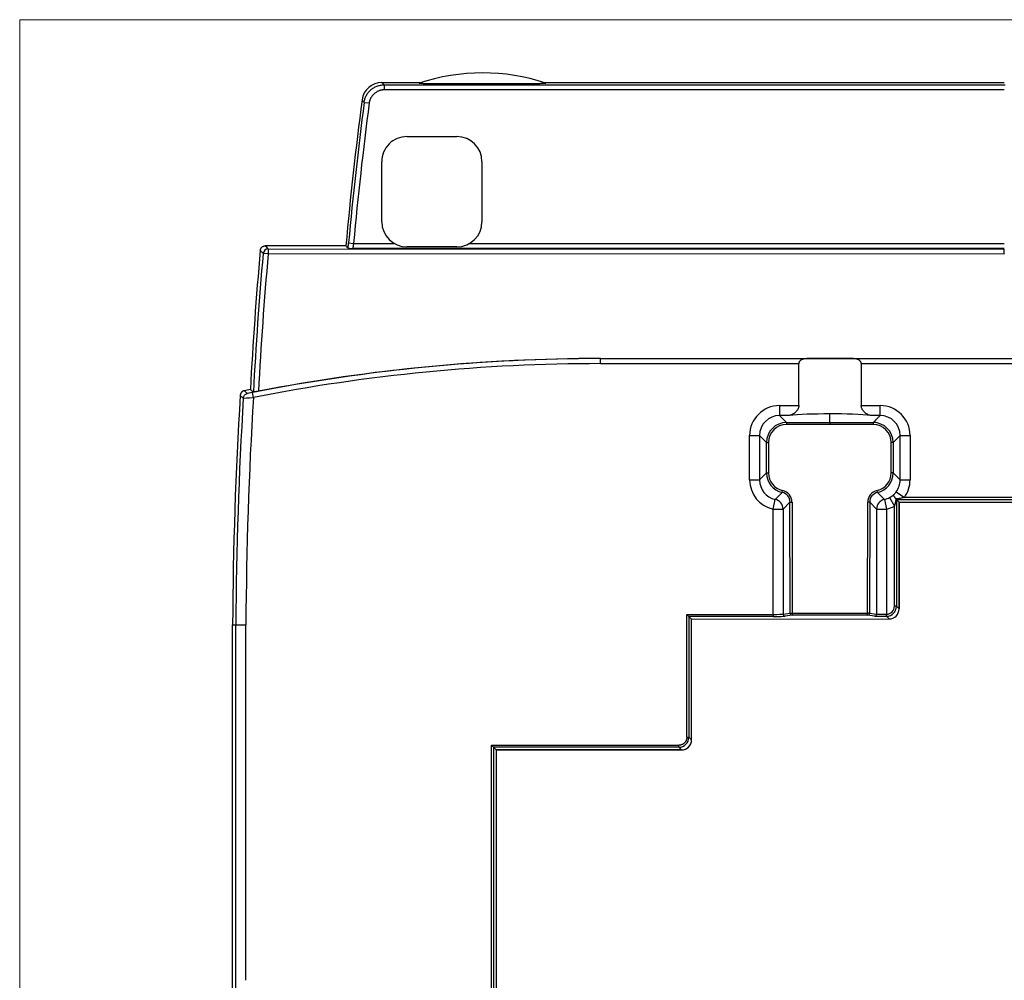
# Model space of a CAD drawing. Header units: millimetres. Extents: x 20 to 821, y 20 to 574.
# Tile 13 of 15: x 624 to 723, y 292 to 388. Entities that reach past the tile are written whole.
import ezdxf

# ---------------------------------------------------------------- set-up
doc = ezdxf.new("R2010")
doc.units = ezdxf.units.MM
doc.layers.add('1', color=7, linetype='Continuous', true_color=0xffffff)

msp = doc.modelspace()

# ---------------------------------------------------------------- linework, layer by layer
at = {"layer": '1', "color": 8, "linetype": 'Continuous', "lineweight": 18}
for p in [(624.5, 206.333), (821, 387.667)]:
    msp.add_line(p, (624.5, 387.667), dxfattribs=at)
at = {"layer": '1', "color": 18, "linetype": 'Continuous', "lineweight": 25}
for p, q in [((660.74, 381.291), (660.855, 381.161)), ((660.855, 381.4), (664.56, 381.401)), ((676.78, 381.403), (722.75, 381.411)), ((660.855, 381.161), (722.85, 381.171)), ((705.317, 380.668), (660.856, 380.661)), ((658.873, 379.419), (659.369, 379.354)), ((663.129, 375.997), (668.129, 375.997)), ((660.63, 367.496), (660.629, 373.496)), ((670.629, 373.498), (670.63, 367.498)), ((657.049, 365.1), (649.006, 365.102)), ((649.293, 364.787), (722.75, 364.774)), ((649.293, 364.787), (649.293, 364.287)), ((657.316, 365.387), (657.814, 365.341)), ((705.317, 364.836), (657.74, 364.844)), ((657.814, 365.341), (661.865, 365.34)), ((668.13, 364.997), (663.13, 364.997)), ((669.391, 365.339), (722.75, 365.33)), ((649.293, 364.287), (648.795, 364.332)), ((722.75, 364.275), (649.293, 364.287)), ((682.45, 353.852), (763.05, 353.852)), ((682.45, 353.843), (682.45, 353.852)), ((682.45, 353.843), (695.116, 353.843)), ((682.45, 353.344), (682.45, 353.843)), ((695.116, 353.843), (703.097, 353.843)), ((707.62, 353.843), (715.877, 353.843)), ((682.45, 353.344), (695.116, 353.344)), ((695.116, 353.344), (702.242, 353.344)), ((702.242, 349.159), (702.242, 353.344)), ((708.474, 353.344), (715.877, 353.344)), ((708.474, 353.344), (708.474, 349.159)), ((715.877, 353.344), (729.623, 353.344)), ((647.819, 349.969), (647.722, 350.459)), ((700.321, 349.159), (702.242, 349.159)), ((700.321, 349.159), (700.321, 348.163)), ((708.474, 349.159), (710.36, 349.159)), ((710.36, 348.163), (710.36, 349.159)), ((701.239, 348.163), (700.321, 348.163)), ((700.321, 348.163), (701.013, 347.472)), ((705.341, 347.472), (705.341, 348.33)), ((710.36, 348.163), (709.477, 348.163)), ((701.013, 347.472), (701.013, 347.272)), ((701.013, 347.472), (705.341, 347.472)), ((705.341, 347.273), (701.013, 347.272)), ((705.341, 347.472), (709.668, 347.472)), ((709.668, 347.272), (705.341, 347.273)), ((709.668, 347.472), (709.668, 347.272)), ((697.334, 341.742), (697.333, 346.17)), ((697.333, 346.17), (698.329, 346.17)), ((698.329, 346.17), (698.33, 341.742)), ((699.021, 345.479), (698.329, 346.17)), ((711.66, 345.479), (712.352, 346.17)), ((712.351, 341.742), (712.352, 346.17)), ((712.352, 346.17), (713.348, 346.17)), ((713.348, 346.17), (713.347, 341.742)), ((699.022, 342.434), (699.021, 345.479)), ((699.021, 345.479), (699.22, 345.479)), ((699.22, 345.479), (699.221, 342.434)), ((711.46, 342.434), (711.461, 345.479)), ((711.66, 345.479), (711.461, 345.479)), ((711.66, 345.479), (711.66, 342.434)), ((698.33, 341.742), (699.022, 342.434)), ((699.022, 342.434), (699.221, 342.434)), ((711.66, 342.434), (711.46, 342.434)), ((712.351, 341.742), (711.66, 342.434)), ((697.334, 341.742), (698.33, 341.742)), ((712.351, 341.742), (713.347, 341.742)), ((699.891, 339.795), (700.584, 340.489)), ((700.584, 340.489), (700.627, 340.683)), ((710.097, 340.489), (710.054, 340.683)), ((710.097, 340.489), (710.79, 339.795)), ((711.307, 339.985), (711.777, 339.11)), ((711.973, 340.565), (712.775, 339.981)), ((714.158, 339.981), (712.775, 339.981)), ((699.678, 338.824), (699.891, 339.795)), ((701.365, 339.516), (700.674, 338.824)), ((701.367, 328.45), (701.365, 339.516)), ((701.365, 339.516), (701.565, 339.516)), ((701.565, 339.516), (701.567, 328.45)), ((709.115, 328.457), (709.116, 339.516)), ((709.316, 339.516), (709.116, 339.516)), ((709.316, 339.516), (709.314, 328.457)), ((710.007, 338.824), (709.316, 339.516)), ((710.79, 339.795), (711.003, 338.824)), ((711.779, 329.133), (711.777, 339.11)), ((711.935, 339.823), (711.977, 339.782)), ((711.977, 339.782), (712.247, 339.512)), ((711.977, 339.782), (711.979, 329.133)), ((711.977, 339.782), (733.523, 339.778)), ((712.248, 339.512), (712.247, 339.512)), ((712.247, 339.512), (712.249, 328.864)), ((712.25, 328.864), (712.248, 339.512)), ((712.248, 339.512), (733.252, 339.508)), ((699.68, 328.322), (699.678, 338.824)), ((699.678, 338.824), (700.674, 338.824)), ((700.674, 338.824), (700.676, 328.338)), ((710.007, 338.824), (710.005, 328.347)), ((710.007, 338.824), (711.003, 338.824)), ((711.003, 338.824), (711.002, 328.334)), ((691.07, 328.313), (699.68, 328.322)), ((691.27, 328.114), (691.07, 328.313)), ((691.072, 316.067), (691.07, 328.313)), ((699.68, 328.322), (699.68, 328.122)), ((700.676, 328.338), (701.367, 328.45)), ((701.567, 328.25), (700.875, 328.138)), ((701.367, 328.45), (701.567, 328.45)), ((701.567, 328.45), (709.115, 328.457)), ((701.567, 328.45), (701.567, 328.25)), ((709.115, 328.257), (701.567, 328.25)), ((709.115, 328.257), (709.115, 328.457)), ((709.314, 328.457), (709.115, 328.457)), ((709.806, 328.147), (709.115, 328.257)), ((709.314, 328.457), (710.005, 328.347)), ((711.007, 328.134), (711.002, 328.334)), ((711.979, 329.133), (711.779, 329.133)), ((711.979, 329.133), (712.249, 328.864)), ((645.748, 327.293), (646.071, 327.293)), ((645.748, 246.693), (645.748, 327.293)), ((699.68, 328.122), (691.27, 328.114)), ((691.27, 328.114), (691.272, 316.068)), ((691.27, 328.114), (691.539, 327.844)), ((691.539, 327.844), (711.25, 327.864)), ((691.541, 315.798), (691.539, 327.844)), ((711.25, 327.864), (710.98, 328.133)), ((711.251, 327.864), (711.25, 327.864)), ((691.072, 316.067), (691.272, 316.068)), ((691.272, 316.068), (691.541, 315.798)), ((671.573, 315.264), (690.272, 315.267)), ((671.573, 315.264), (671.773, 315.064)), ((671.582, 262.322), (671.573, 315.264)), ((690.272, 315.067), (671.773, 315.064)), ((671.773, 315.064), (672.043, 314.795)), ((671.773, 315.064), (671.782, 262.521)), ((690.542, 314.798), (672.043, 314.795)), ((672.043, 314.791), (690.542, 314.795)), ((672.043, 314.795), (672.043, 314.791)), ((672.043, 314.791), (672.052, 262.794)), ((690.272, 315.067), (690.272, 315.267)), ((690.542, 314.798), (690.272, 315.067))]:
    msp.add_line(p, q, dxfattribs=at)
for centre, radius, start, end in [((670.673, 362.358), 20, 71.57776, 108.44235), ((1031.327, 331.002), 375.828, 172.56125, 174.7945), ((1031.327, 331.002), 375.588, 172.59349, 174.74729), ((1031.327, 331.002), 375.088, 172.59349, 174.74729), ((663.129, 373.497), 2.5, 90.01005, 180.01005), ((668.129, 373.497), 2.5, 0.01005, 90.01005), ((663.13, 367.497), 2.5, 180.01005, 270.01005), ((668.13, 367.497), 2.5, 270.01005, 0.01005), ((1022.827, 331.002), 375.828, 174.86396, 176.98691), ((1022.827, 331.002), 375.514, 174.90787, 177.02428), ((1022.827, 331.002), 375.014, 174.90787, 177.00659), ((682.45, 173.974), 179.87, 90, 101.13201), ((682.45, 173.974), 179.879, 90, 100.93592), ((682.45, 173.974), 179.37, 90, 101.13201), ((682.45, 173.974), 180.202, 101.17731, 101.37578), ((1054.793, 325.199), 409.05, 176.49934, 179.70671), ((1054.793, 325.199), 408.727, 176.53425, 179.70648), ((1054.793, 325.199), 407.727, 176.51709, 179.70576)]:
    msp.add_arc(centre, radius, start, end, dxfattribs=at)
for centre, major_axis, ratio, start_param, end_param in [((660.646, 379.4), (-1.32, 1.503), 0.99973, 5.562696, 7.003203), ((649.293, 364.287), (0.369, 0.337), 0.99972, 0.829887, 2.311706), ((705.358, 353.758), (-5.417, 0), 0.017455, 4.281773, 5.143005), ((700.345, 346.148), (2.138, -2.137), 0.992433, 2.359993, 3.923193), ((710.337, 346.148), (-2.138, -2.137), 0.992433, 2.359993, 3.923193), ((700.345, 346.148), (-1.436, 1.435), 0.985006, 5.501585, 7.064785), ((705.358, 347.856), (5.417, 0.001), 0.087489, 1.574056, 2.434628), ((705.358, 347.856), (-5.417, 0.001), 0.087489, 3.848557, 4.715679), ((710.337, 346.148), (1.436, 1.435), 0.985006, 5.501585, 7.064785), ((701.027, 345.465), (-1.423, 1.423), 0.993931, 5.501585, 7.064785), ((701.027, 345.465), (1.283, -1.282), 0.992433, 2.359993, 3.923193), ((709.654, 345.465), (1.423, 1.423), 0.993931, 5.501585, 7.064785), ((709.654, 345.465), (-1.283, -1.282), 0.992433, 2.359993, 3.923193), ((701.028, 342.448), (1.423, 1.423), 0.993931, 2.359993, 3.707066), ((701.028, 342.448), (1.282, 1.283), 0.992433, 2.359993, 3.707066), ((709.653, 342.448), (-1.282, 1.283), 0.992433, 2.57612, 3.923193), ((709.653, 342.448), (-1.423, 1.423), 0.993931, 2.57612, 3.923193), ((700.345, 341.765), (2.137, 2.138), 0.992433, 2.359993, 3.707066), ((700.345, 341.765), (1.435, 1.436), 0.985006, 2.359993, 3.707066), ((710.336, 341.765), (-1.435, 1.436), 0.985006, 3.296977, 3.923193), ((710.336, 341.765), (-2.137, 2.138), 0.992433, 3.296977, 3.923193), ((700.36, 339.506), (0.715, 0.715), 0.989449, 5.501585, 6.848658), ((700.36, 339.506), (0.855, 0.855), 0.992433, 5.501585, 6.848658), ((710.321, 339.506), (-0.855, 0.855), 0.992433, 5.717712, 7.064785), ((710.321, 339.506), (-0.715, 0.715), 0.989449, 5.717712, 7.064785), ((710.336, 341.765), (-1.435, 1.436), 0.985006, 2.57612, 2.851748), ((699.678, 338.824), (0.707, -0.707), 0.992433, 0.789196, 2.136269), ((711.003, 338.824), (0.707, 0.707), 0.992433, 1.005323, 2.352396), ((710.336, 341.765), (-2.137, 2.138), 0.992433, 2.57612, 2.851748), ((699.68, 328.339), (1, 0.001), 0.016756, 4.712372, 6.195902), ((700.875, 328.338), (-0.032, 0.197), 0.996097, 1.412336, 2.982734), ((701.567, 328.45), (-0.032, 0.197), 0.996097, 1.412336, 2.982734), ((709.115, 328.457), (0.031, 0.198), 0.9961, 3.3005, 4.868911), ((709.806, 328.347), (0.031, 0.198), 0.9961, 3.3005, 4.868911), ((711.002, 328.35), (1, 0.001), 0.016756, 3.228836, 4.694382), ((710.98, 328.333), (0, -0.2), 0.017982, 0.013965, 1.57078), ((710.979, 329.133), (-0.566, 0.565), 0.999805, 2.383674, 3.926482), ((710.979, 329.133), (-0.708, 0.707), 0.999883, 2.383674, 3.926482), ((711.25, 328.864), (-0.708, 0.707), 0.999805, 2.356703, 3.926482), ((711.249, 328.864), (-0.708, 0.707), 0.999805, 2.358407, 3.926483), ((699.68, 328.139), (1.2, 0.001), 0.013964, 4.712377, 6.195907), ((711.002, 328.15), (1.2, 0.001), 0.013964, 3.228843, 4.694389), ((690.541, 315.795), (-0.707, 0.707), 0.999805, 2.356292, 3.926893), ((690.541, 315.798), (-0.707, 0.707), 0.999805, 2.356292, 3.923593), ((690.541, 315.798), (-0.707, 0.707), 0.999805, 3.923593, 3.926893)]:
    msp.add_ellipse(centre, major_axis=major_axis, ratio=ratio, start_param=start_param, end_param=end_param, dxfattribs=at)
for points, degree in [([(660.645, 381.4), (660.715, 381.4), (660.785, 381.397), (660.855, 381.389)], 3), ([(660.645, 381.4), (660.744, 381.291)], 1), ([(660.744, 381.291), (660.74, 381.291)], 1), ([(660.856, 380.661), (660.324, 380.66), (659.437, 379.882), (659.369, 379.354)], 2), ([(722.75, 380.671), (705.318, 380.668)], 1), ([(658.873, 379.419), (658.803, 379.499), (658.732, 379.579), (658.662, 379.66)], 3), ([(657.049, 365.1), (657.123, 365.019), (657.197, 364.938), (657.271, 364.857)], 3), ([(722.75, 364.832), (705.317, 364.836)], 1), ([(715.877, 353.843), (720.459, 353.843), (725.041, 353.843), (729.623, 353.843)], 3), ([(647.82, 350.496), (647.719, 350.583), (647.619, 350.67), (647.519, 350.757)], 3), ([(646.506, 350.176), (646.609, 350.086), (646.711, 349.997), (646.813, 349.907)], 3), ([(646.814, 349.907), (646.823, 349.903), (647.293, 349.932), (647.819, 349.969)], 3), ([(647.215, 350.367), (647.112, 350.457), (647.009, 350.546), (646.906, 350.635)], 3), ([(647.722, 350.459), (647.456, 350.407), (647.219, 350.363), (647.215, 350.367)], 3), ([(731.342, 339.978), (725.614, 339.979), (719.886, 339.98), (714.158, 339.981)], 3), ([(711.92, 339.842), (711.925, 339.835), (711.93, 339.829), (711.935, 339.823)], 3), ([(646.071, 288.693), (646.071, 327.293)], 1), ([(647.071, 291.806), (647.071, 303.635), (647.071, 315.464), (647.071, 327.293)], 3), ([(690.272, 315.067), (690.817, 315.068), (691.272, 315.523), (691.272, 316.068)], 3)]:
    msp.add_open_spline(points, degree=degree, dxfattribs=at)
for points, knots in [([(664.346, 381.331), (664.342, 381.33), (664.348, 381.329), (664.368, 381.327), (664.378, 381.326), (664.394, 381.325), (664.4, 381.325), (664.414, 381.324), (664.42, 381.324), (664.458, 381.322), (664.494, 381.321), (664.547, 381.32), (664.557, 381.32), (664.579, 381.319), (664.614, 381.318), (664.65, 381.317), (664.725, 381.316), (664.779, 381.315), (664.863, 381.314), (664.892, 381.313), (664.951, 381.313), (664.981, 381.312), (665.073, 381.311), (665.135, 381.31), (665.262, 381.309), (665.327, 381.308), (665.525, 381.306), (665.661, 381.305), (665.87, 381.304), (665.94, 381.303), (666.081, 381.302), (666.152, 381.302), (666.366, 381.301), (666.51, 381.3), (666.799, 381.299), (666.945, 381.298), (667.238, 381.297), (667.385, 381.297), (667.607, 381.296), (667.681, 381.296), (667.829, 381.295), (667.904, 381.295), (668.127, 381.295), (668.277, 381.294), (668.576, 381.294), (668.726, 381.294), (669.175, 381.293), (669.474, 381.293), (670.073, 381.292), (670.67, 381.292), (671.267, 381.293), (671.864, 381.293), (672.162, 381.293), (672.758, 381.294), (673.056, 381.295), (673.502, 381.296), (673.651, 381.297), (673.874, 381.297), (673.948, 381.298), (674.096, 381.298), (674.17, 381.299), (674.39, 381.299), (674.536, 381.3), (674.827, 381.302), (674.971, 381.302), (675.185, 381.304), (675.256, 381.304), (675.362, 381.305), (675.397, 381.305), (675.468, 381.305), (675.503, 381.306), (675.677, 381.307), (675.814, 381.308), (676.012, 381.31), (676.078, 381.311), (676.174, 381.312), (676.206, 381.312), (676.268, 381.313), (676.299, 381.313), (676.39, 381.315), (676.449, 381.315), (676.561, 381.317), (676.615, 381.318), (676.678, 381.319), (676.69, 381.32), (676.715, 381.32), (676.726, 381.32), (676.761, 381.321), (676.784, 381.322), (676.846, 381.323), (676.882, 381.325), (676.92, 381.326), (676.927, 381.326), (676.94, 381.327), (676.958, 381.328), (676.981, 381.33), (676.99, 381.331), (676.994, 381.332), (676.995, 381.332), (676.995, 381.333), (676.995, 381.333), (676.994, 381.334)], [0, 0, 0, 0, 0.015625, 0.015625, 0.023438, 0.023438, 0.027344, 0.027344, 0.03125, 0.03125, 0.046875, 0.046875, 0.050781, 0.050781, 0.054688, 0.0625, 0.0625, 0.078125, 0.078125, 0.085938, 0.085938, 0.09375, 0.09375, 0.109375, 0.109375, 0.125, 0.125, 0.15625, 0.15625, 0.171875, 0.171875, 0.1875, 0.1875, 0.21875, 0.21875, 0.25, 0.25, 0.28125, 0.28125, 0.296875, 0.296875, 0.3125, 0.3125, 0.34375, 0.34375, 0.375, 0.375, 0.4375, 0.4375, 0.5, 0.5625, 0.5625, 0.625, 0.625, 0.6875, 0.6875, 0.71875, 0.71875, 0.734375, 0.734375, 0.75, 0.75, 0.78125, 0.78125, 0.8125, 0.8125, 0.828125, 0.828125, 0.835938, 0.835938, 0.84375, 0.84375, 0.875, 0.875, 0.890625, 0.890625, 0.898438, 0.898438, 0.90625, 0.90625, 0.921875, 0.921875, 0.9375, 0.9375, 0.941406, 0.941406, 0.945313, 0.945313, 0.953125, 0.953125, 0.96875, 0.96875, 0.972656, 0.972656, 0.976563, 0.984375, 0.992188, 0.992188, 0.996094, 0.996094, 1, 1, 1, 1]), ([(658.873, 379.419), (658.888, 379.538), (658.915, 379.655), (658.988, 379.884), (659.035, 379.995), (659.148, 380.207), (659.214, 380.308), (659.363, 380.496), (659.446, 380.584), (659.626, 380.742), (659.724, 380.813), (659.93, 380.937), (660.038, 380.989), (660.263, 381.074), (660.379, 381.106), (660.615, 381.15), (660.735, 381.16), (660.855, 381.161)], [0, 0, 0, 0, 0.125, 0.125, 0.25, 0.25, 0.375, 0.375, 0.5, 0.5, 0.625, 0.625, 0.75, 0.75, 0.875, 0.875, 1, 1, 1, 1]), ([(660.855, 381.161), (660.855, 381.16), (660.855, 381.156), (660.855, 381.143), (660.855, 381.133), (660.855, 381.107), (660.855, 381.092), (660.855, 381.055), (660.855, 381.034), (660.855, 380.988), (660.855, 380.963), (660.855, 380.909), (660.855, 380.88), (660.855, 380.82), (660.855, 380.789), (660.856, 380.725), (660.856, 380.693), (660.856, 380.661)], [0, 0, 0, 0, 0.125, 0.125, 0.25, 0.25, 0.375, 0.375, 0.5, 0.5, 0.625, 0.625, 0.75, 0.75, 0.875, 0.875, 1, 1, 1, 1]), ([(648.508, 364.647), (648.511, 364.678), (648.516, 364.708), (648.529, 364.752), (648.534, 364.767), (648.545, 364.796), (648.551, 364.81), (648.572, 364.851), (648.588, 364.878), (648.616, 364.914), (648.625, 364.926), (648.646, 364.949), (648.657, 364.96), (648.691, 364.992), (648.716, 365.01), (648.755, 365.035), (648.769, 365.042), (648.796, 365.056), (648.811, 365.062), (648.854, 365.079), (648.883, 365.087), (648.929, 365.096), (648.944, 365.098), (648.975, 365.101), (648.99, 365.102), (649.006, 365.102)], [0, 0, 0, 0, 0.125, 0.125, 0.1875, 0.1875, 0.25, 0.25, 0.375, 0.375, 0.4375, 0.4375, 0.5, 0.5, 0.625, 0.625, 0.6875, 0.6875, 0.75, 0.75, 0.875, 0.875, 0.9375, 0.9375, 1, 1, 1, 1]), ([(648.795, 364.332), (648.79, 364.338), (648.785, 364.343), (648.758, 364.373), (648.737, 364.396), (648.646, 364.495), (648.577, 364.571), (648.508, 364.647)], [0, 0, 0, 0, 0.055513, 0.055513, 0.277565, 0.277565, 1, 1, 1, 1]), ([(649.006, 365.102), (649.054, 365.049), (649.102, 364.997), (649.198, 364.892), (649.246, 364.84), (649.293, 364.787)], [0, 0, 0, 0, 0.499596, 0.499596, 1, 1, 1, 1]), ([(657.271, 364.855), (657.271, 364.86), (657.272, 364.87), (657.273, 364.884), (657.274, 364.899), (657.275, 364.913), (657.277, 364.928), (657.278, 364.943), (657.279, 364.958), (657.28, 364.973), (657.281, 364.988), (657.283, 365.003), (657.284, 365.019), (657.285, 365.034), (657.287, 365.05), (657.288, 365.066), (657.289, 365.082), (657.291, 365.098), (657.292, 365.117), (657.294, 365.141), (657.297, 365.168), (657.299, 365.196), (657.302, 365.223), (657.304, 365.251), (657.306, 365.278), (657.309, 365.305), (657.311, 365.332), (657.314, 365.36), (657.315, 365.378), (657.316, 365.387)], [0, 0, 0, 0, 0.030252, 0.06042, 0.090513, 0.120538, 0.150504, 0.180418, 0.210289, 0.240126, 0.269935, 0.299726, 0.329506, 0.359285, 0.38907, 0.41887, 0.448692, 0.478545, 0.508438, 0.559232, 0.609543, 0.659414, 0.708888, 0.758011, 0.806829, 0.855389, 0.903738, 0.951926, 1, 1, 1, 1]), ([(657.271, 364.857), (657.272, 364.857), (657.277, 364.856), (657.292, 364.855), (657.302, 364.854), (657.321, 364.853), (657.328, 364.853), (657.343, 364.852), (657.367, 364.851), (657.396, 364.85), (657.437, 364.849), (657.46, 364.849), (657.508, 364.847), (657.533, 364.847), (657.573, 364.846), (657.586, 364.846), (657.614, 364.845), (657.628, 364.845), (657.649, 364.845), (657.657, 364.845), (657.672, 364.845), (657.679, 364.844), (657.695, 364.844), (657.703, 364.844), (657.716, 364.844), (657.72, 364.844), (657.73, 364.844), (657.735, 364.844), (657.74, 364.844)], [0, 0, 0, 0, 0.125, 0.125, 0.25, 0.25, 0.3125, 0.3125, 0.375, 0.5, 0.5, 0.625, 0.625, 0.75, 0.75, 0.8125, 0.8125, 0.875, 0.875, 0.90625, 0.90625, 0.9375, 0.9375, 0.96875, 0.96875, 0.984375, 0.984375, 1, 1, 1, 1]), ([(657.814, 365.341), (657.813, 365.337), (657.812, 365.33), (657.81, 365.319), (657.808, 365.307), (657.806, 365.296), (657.804, 365.285), (657.802, 365.274), (657.8, 365.263), (657.798, 365.252), (657.797, 365.242), (657.795, 365.231), (657.793, 365.22), (657.791, 365.21), (657.79, 365.2), (657.788, 365.189), (657.786, 365.179), (657.785, 365.169), (657.783, 365.159), (657.781, 365.149), (657.78, 365.14), (657.778, 365.13), (657.777, 365.121), (657.775, 365.111), (657.774, 365.102), (657.773, 365.093), (657.771, 365.084), (657.77, 365.076), (657.769, 365.067), (657.767, 365.059), (657.766, 365.05), (657.765, 365.042), (657.764, 365.034), (657.763, 365.026), (657.761, 365.019), (657.76, 365.011), (657.759, 365.004), (657.758, 364.997), (657.757, 364.989), (657.756, 364.983), (657.755, 364.976), (657.754, 364.969), (657.753, 364.963), (657.752, 364.957), (657.752, 364.951), (657.751, 364.945), (657.75, 364.939), (657.749, 364.934), (657.749, 364.928), (657.748, 364.923), (657.747, 364.918), (657.747, 364.913), (657.746, 364.908), (657.745, 364.904), (657.745, 364.9), (657.744, 364.895), (657.744, 364.891), (657.743, 364.887), (657.743, 364.884), (657.742, 364.88), (657.742, 364.877), (657.742, 364.874), (657.741, 364.871), (657.741, 364.868), (657.741, 364.865), (657.741, 364.862), (657.74, 364.86), (657.74, 364.858), (657.74, 364.855), (657.74, 364.854), (657.74, 364.852), (657.74, 364.85), (657.74, 364.848), (657.74, 364.847), (657.74, 364.846), (657.74, 364.845), (657.74, 364.844), (657.74, 364.844)], [0, 0, 0, 0, 0.015556, 0.03105, 0.046482, 0.061853, 0.077162, 0.09241, 0.107596, 0.122721, 0.137785, 0.152787, 0.167728, 0.182608, 0.197427, 0.212185, 0.226882, 0.241517, 0.256093, 0.270607, 0.28506, 0.299453, 0.313786, 0.328057, 0.342269, 0.35642, 0.37051, 0.384541, 0.398511, 0.412421, 0.426271, 0.440061, 0.453792, 0.467462, 0.481073, 0.494624, 0.508116, 0.521548, 0.53492, 0.548234, 0.561488, 0.574683, 0.587819, 0.600896, 0.613914, 0.626873, 0.639774, 0.652615, 0.665399, 0.678124, 0.690791, 0.703399, 0.715949, 0.728442, 0.740876, 0.753252, 0.765571, 0.777832, 0.790036, 0.802182, 0.814271, 0.826303, 0.838278, 0.850196, 0.862057, 0.873861, 0.885608, 0.8973, 0.908934, 0.920513, 0.932036, 0.943502, 0.954913, 0.966268, 0.977567, 0.988811, 1, 1, 1, 1]), ([(722.75, 364.275), (722.75, 364.307), (722.75, 364.339), (722.75, 364.403), (722.75, 364.434), (722.75, 364.494), (722.75, 364.523), (722.75, 364.577), (722.75, 364.602), (722.75, 364.648), (722.75, 364.669), (722.75, 364.706), (722.75, 364.721), (722.75, 364.747), (722.75, 364.757), (722.75, 364.77), (722.75, 364.774), (722.75, 364.774)], [0, 0, 0, 0, 0.125, 0.125, 0.25, 0.25, 0.375, 0.375, 0.5, 0.5, 0.625, 0.625, 0.75, 0.75, 0.875, 0.875, 1, 1, 1, 1]), ([(703.097, 353.843), (703.051, 353.843), (703.006, 353.841), (702.917, 353.835), (702.872, 353.83), (702.785, 353.817), (702.742, 353.808), (702.658, 353.786), (702.616, 353.772), (702.554, 353.747), (702.534, 353.737), (702.495, 353.717), (702.475, 353.706), (702.447, 353.688), (702.438, 353.681), (702.42, 353.668), (702.411, 353.661), (702.384, 353.64), (702.368, 353.624), (702.337, 353.59), (702.322, 353.572), (702.295, 353.533), (702.283, 353.512), (702.269, 353.478), (702.264, 353.467), (702.256, 353.443), (702.253, 353.431), (702.245, 353.394), (702.242, 353.369), (702.242, 353.344)], [0, 0, 0, 0, 0.125, 0.125, 0.25, 0.25, 0.375, 0.375, 0.5, 0.5, 0.5625, 0.5625, 0.625, 0.625, 0.65625, 0.65625, 0.6875, 0.6875, 0.75, 0.75, 0.8125, 0.8125, 0.875, 0.875, 0.90625, 0.90625, 0.9375, 0.9375, 1, 1, 1, 1]), ([(708.474, 353.344), (708.474, 353.369), (708.472, 353.394), (708.464, 353.431), (708.46, 353.443), (708.453, 353.466), (708.448, 353.478), (708.434, 353.511), (708.422, 353.532), (708.402, 353.562), (708.395, 353.571), (708.38, 353.59), (708.373, 353.598), (708.349, 353.624), (708.333, 353.639), (708.298, 353.668), (708.28, 353.681), (708.224, 353.717), (708.185, 353.737), (708.124, 353.763), (708.103, 353.77), (708.061, 353.784), (708.04, 353.791), (707.976, 353.808), (707.933, 353.816), (707.845, 353.83), (707.8, 353.835), (707.711, 353.841), (707.665, 353.843), (707.62, 353.843)], [0, 0, 0, 0, 0.0625, 0.0625, 0.09375, 0.09375, 0.125, 0.125, 0.1875, 0.1875, 0.21875, 0.21875, 0.25, 0.25, 0.3125, 0.3125, 0.375, 0.375, 0.5, 0.5, 0.5625, 0.5625, 0.625, 0.625, 0.75, 0.75, 0.875, 0.875, 1, 1, 1, 1]), ([(646.628, 350.474), (646.626, 350.471), (646.621, 350.466), (646.614, 350.457), (646.608, 350.448), (646.601, 350.44), (646.595, 350.431), (646.588, 350.421), (646.582, 350.412), (646.577, 350.403), (646.571, 350.393), (646.566, 350.383), (646.56, 350.373), (646.555, 350.363), (646.551, 350.353), (646.546, 350.343), (646.542, 350.332), (646.537, 350.322), (646.534, 350.311), (646.53, 350.3), (646.526, 350.289), (646.523, 350.278), (646.52, 350.267), (646.518, 350.256), (646.515, 350.245), (646.513, 350.233), (646.511, 350.222), (646.509, 350.211), (646.508, 350.199), (646.507, 350.187), (646.506, 350.179), (646.506, 350.176)], [0, 0, 0, 0, 0.033233, 0.066554, 0.099965, 0.133465, 0.167055, 0.200734, 0.234502, 0.268359, 0.302306, 0.336342, 0.370467, 0.404681, 0.438985, 0.473378, 0.507861, 0.542433, 0.577094, 0.611844, 0.646684, 0.681614, 0.716632, 0.75174, 0.786938, 0.822225, 0.857601, 0.893066, 0.928622, 0.964266, 1, 1, 1, 1]), ([(646.906, 350.635), (646.903, 350.635), (646.895, 350.633), (646.884, 350.63), (646.872, 350.627), (646.861, 350.624), (646.85, 350.621), (646.839, 350.617), (646.828, 350.613), (646.818, 350.609), (646.807, 350.604), (646.797, 350.6), (646.786, 350.595), (646.776, 350.59), (646.766, 350.584), (646.756, 350.579), (646.747, 350.573), (646.737, 350.567), (646.728, 350.561), (646.718, 350.555), (646.709, 350.548), (646.7, 350.542), (646.692, 350.535), (646.683, 350.528), (646.675, 350.521), (646.667, 350.513), (646.659, 350.506), (646.651, 350.498), (646.643, 350.49), (646.636, 350.482), (646.631, 350.477), (646.629, 350.474)], [0, 0, 0, 0, 0.035725, 0.071361, 0.106909, 0.142368, 0.177737, 0.213019, 0.248211, 0.283315, 0.318329, 0.353256, 0.388093, 0.422842, 0.457502, 0.492073, 0.526555, 0.560949, 0.595254, 0.629471, 0.663598, 0.697637, 0.731588, 0.76545, 0.799223, 0.832907, 0.866503, 0.90001, 0.933429, 0.966759, 1, 1, 1, 1]), ([(646.813, 349.907), (646.817, 349.962), (646.829, 350.016), (646.871, 350.117), (646.9, 350.164), (646.972, 350.247), (647.015, 350.282), (647.109, 350.337), (647.161, 350.357), (647.215, 350.367)], [0, 0, 0, 0, 0.25, 0.25, 0.5, 0.5, 0.75, 0.75, 1, 1, 1, 1]), ([(648.325, 350.586), (648.293, 350.579), (648.261, 350.573), (648.213, 350.564), (648.198, 350.561), (648.167, 350.556), (648.151, 350.553), (648.106, 350.544), (648.077, 350.539), (648.036, 350.531), (648.023, 350.529), (648.004, 350.525), (647.998, 350.524), (647.985, 350.522), (647.979, 350.521), (647.95, 350.516), (647.929, 350.512), (647.905, 350.508), (647.901, 350.507), (647.892, 350.506), (647.888, 350.505), (647.876, 350.503), (647.868, 350.502), (647.849, 350.499), (647.838, 350.497), (647.828, 350.496), (647.825, 350.496), (647.821, 350.496), (647.82, 350.496), (647.82, 350.496)], [0, 0, 0, 0, 0.125, 0.125, 0.1875, 0.1875, 0.25, 0.25, 0.375, 0.375, 0.4375, 0.4375, 0.46875, 0.46875, 0.5, 0.5, 0.625, 0.625, 0.65625, 0.65625, 0.6875, 0.6875, 0.75, 0.75, 0.875, 0.875, 0.9375, 0.9375, 1, 1, 1, 1]), ([(702.242, 349.159), (702.242, 349.121), (702.239, 349.083), (702.23, 349.027), (702.226, 349.008), (702.217, 348.972), (702.212, 348.953), (702.195, 348.9), (702.181, 348.866), (702.15, 348.8), (702.133, 348.769), (702.105, 348.723), (702.095, 348.708), (702.075, 348.68), (702.065, 348.666), (702.033, 348.625), (702.012, 348.599), (701.967, 348.549), (701.943, 348.526), (701.896, 348.481), (701.871, 348.459), (701.798, 348.399), (701.748, 348.363), (701.646, 348.3), (701.595, 348.273), (701.531, 348.244), (701.518, 348.238), (701.492, 348.228), (701.479, 348.223), (701.441, 348.208), (701.415, 348.2), (701.339, 348.178), (701.289, 348.168), (701.239, 348.163)], [0, 0, 0, 0, 0.0625, 0.0625, 0.09375, 0.09375, 0.125, 0.125, 0.1875, 0.1875, 0.25, 0.25, 0.28125, 0.28125, 0.3125, 0.3125, 0.375, 0.375, 0.4375, 0.4375, 0.5, 0.5, 0.625, 0.625, 0.75, 0.75, 0.78125, 0.78125, 0.8125, 0.8125, 0.875, 0.875, 1, 1, 1, 1]), ([(709.477, 348.163), (709.428, 348.168), (709.378, 348.178), (709.276, 348.207), (709.225, 348.226), (709.148, 348.261), (709.122, 348.274), (709.071, 348.301), (709.045, 348.316), (708.969, 348.363), (708.919, 348.399), (708.846, 348.459), (708.822, 348.48), (708.786, 348.513), (708.775, 348.525), (708.751, 348.548), (708.74, 348.561), (708.706, 348.598), (708.684, 348.624), (708.642, 348.679), (708.622, 348.708), (708.594, 348.753), (708.584, 348.768), (708.567, 348.8), (708.559, 348.816), (708.535, 348.866), (708.522, 348.9), (708.505, 348.953), (708.499, 348.971), (708.49, 349.008), (708.487, 349.027), (708.477, 349.083), (708.474, 349.121), (708.474, 349.159)], [0, 0, 0, 0, 0.125, 0.125, 0.25, 0.25, 0.3125, 0.3125, 0.375, 0.375, 0.5, 0.5, 0.5625, 0.5625, 0.59375, 0.59375, 0.625, 0.625, 0.6875, 0.6875, 0.75, 0.75, 0.78125, 0.78125, 0.8125, 0.8125, 0.875, 0.875, 0.90625, 0.90625, 0.9375, 0.9375, 1, 1, 1, 1]), ([(710.36, 348.163), (710.357, 348.16), (710.355, 348.158), (710.151, 347.954), (709.949, 347.753), (709.721, 347.525), (709.695, 347.498), (709.668, 347.472)], [0, 0, 0, 0, 0.010943, 0.010943, 0.884434, 0.884434, 1, 1, 1, 1]), ([(705.341, 347.472), (705.341, 347.471), (705.341, 347.469), (705.341, 347.463), (705.341, 347.458), (705.341, 347.447), (705.341, 347.44), (705.341, 347.429), (705.341, 347.426), (705.341, 347.425), (705.341, 347.425), (705.341, 347.423), (705.341, 347.423), (705.341, 347.418), (705.341, 347.413), (705.341, 347.399), (705.341, 347.389), (705.341, 347.369), (705.341, 347.358), (705.341, 347.335), (705.341, 347.324), (705.341, 347.299), (705.341, 347.286), (705.341, 347.273)], [0, 0, 0, 0, 0.125, 0.125, 0.25, 0.25, 0.375, 0.40625, 0.421875, 0.421875, 0.429688, 0.429688, 0.4375, 0.4375, 0.5, 0.5, 0.625, 0.625, 0.75, 0.75, 0.875, 0.875, 1, 1, 1, 1]), ([(711.307, 339.985), (711.34, 340.003), (711.372, 340.021), (711.435, 340.057), (711.465, 340.076), (711.51, 340.104), (711.525, 340.114), (711.554, 340.133), (711.568, 340.142), (711.61, 340.171), (711.637, 340.19), (711.663, 340.209)], [0, 0, 0, 0, 0.25, 0.25, 0.5, 0.5, 0.625, 0.625, 0.75, 0.75, 1, 1, 1, 1]), ([(711.663, 340.209), (711.677, 340.222), (711.69, 340.235), (711.717, 340.262), (711.73, 340.276), (711.77, 340.317), (711.796, 340.346), (711.847, 340.405), (711.873, 340.436), (711.911, 340.483), (711.923, 340.499), (711.948, 340.532), (711.961, 340.549), (711.973, 340.565)], [0, 0, 0, 0, 0.125, 0.125, 0.25, 0.25, 0.5, 0.5, 0.75, 0.75, 0.875, 0.875, 1, 1, 1, 1]), ([(711.663, 340.209), (711.664, 340.208), (711.665, 340.207), (711.666, 340.205), (711.667, 340.203), (711.67, 340.199), (711.672, 340.196), (711.679, 340.185), (711.685, 340.176), (711.706, 340.145), (711.724, 340.12), (711.757, 340.073), (711.769, 340.056), (711.794, 340.019), (711.821, 339.981), (711.852, 339.938), (711.884, 339.892), (711.901, 339.868), (711.92, 339.842)], [0, 0, 0, 0, 0.03125, 0.03125, 0.0625, 0.0625, 0.125, 0.125, 0.25, 0.25, 0.5, 0.5, 0.625, 0.625, 0.75, 0.875, 0.875, 1, 1, 1, 1]), ([(712.775, 339.981), (712.705, 339.965), (712.634, 339.951), (712.492, 339.924), (712.421, 339.912), (712.278, 339.889), (712.206, 339.878), (712.063, 339.859), (711.991, 339.85), (711.92, 339.842)], [0, 0, 0, 0, 0.25, 0.25, 0.5, 0.5, 0.75, 0.75, 1, 1, 1, 1]), ([(711.935, 339.823), (711.93, 339.794), (711.925, 339.764), (711.915, 339.705), (711.909, 339.675), (711.893, 339.585), (711.881, 339.526), (711.855, 339.406), (711.842, 339.347), (711.812, 339.228), (711.796, 339.169), (711.777, 339.11)], [0, 0, 0, 0, 0.125, 0.125, 0.25, 0.25, 0.5, 0.5, 0.75, 0.75, 1, 1, 1, 1]), ([(710.984, 328.333), (710.986, 328.333), (710.988, 328.333), (710.994, 328.333), (710.998, 328.333), (711.002, 328.334)], [0, 0, 0, 0, 0.362327, 0.362327, 1, 1, 1, 1]), ([(646.071, 327.293), (646.073, 327.293), (646.08, 327.293), (646.107, 327.294), (646.127, 327.294), (646.178, 327.294), (646.209, 327.294), (646.282, 327.294), (646.324, 327.294), (646.417, 327.294), (646.467, 327.294), (646.575, 327.294), (646.633, 327.294), (646.753, 327.293), (646.815, 327.293), (646.942, 327.293), (647.007, 327.293), (647.071, 327.293)], [0, 0, 0, 0, 0.125, 0.125, 0.25, 0.25, 0.375, 0.375, 0.5, 0.5, 0.625, 0.625, 0.75, 0.75, 0.875, 0.875, 1, 1, 1, 1]), ([(711.007, 328.134), (711.001, 328.134), (710.996, 328.133), (710.987, 328.133), (710.983, 328.133), (710.98, 328.133)], [0, 0, 0, 0, 0.63767, 0.63767, 1, 1, 1, 1]), ([(691.072, 316.067), (691.072, 316.063), (691.072, 316.053), (691.071, 316.038), (691.071, 316.023), (691.07, 316.008), (691.068, 315.992), (691.067, 315.976), (691.064, 315.96), (691.062, 315.943), (691.059, 315.926), (691.056, 315.909), (691.052, 315.891), (691.048, 315.873), (691.043, 315.855), (691.038, 315.837), (691.032, 315.818), (691.026, 315.799), (691.019, 315.78), (691.002, 315.738), (690.972, 315.678), (690.927, 315.606), (690.882, 315.549), (690.838, 315.501), (690.79, 315.457), (690.733, 315.412), (690.662, 315.367), (690.597, 315.335), (690.544, 315.315), (690.51, 315.304), (690.477, 315.294), (690.445, 315.286), (690.414, 315.28), (690.383, 315.275), (690.354, 315.271), (690.326, 315.269), (690.298, 315.268), (690.281, 315.268), (690.272, 315.267)], [0, 0, 0, 0, 0.011414, 0.023122, 0.035123, 0.047416, 0.06, 0.072875, 0.086039, 0.099493, 0.113237, 0.127271, 0.141596, 0.156211, 0.171118, 0.186318, 0.201812, 0.217601, 0.233686, 0.25007, 0.326443, 0.393468, 0.451302, 0.500006, 0.548694, 0.606523, 0.673553, 0.749942, 0.779215, 0.807526, 0.834885, 0.861296, 0.886765, 0.911295, 0.934886, 0.957536, 0.979243, 1, 1, 1, 1])]:
    msp.add_open_spline(points, degree=3, knots=knots, dxfattribs=at)

doc.saveas('drawing.dxf')
